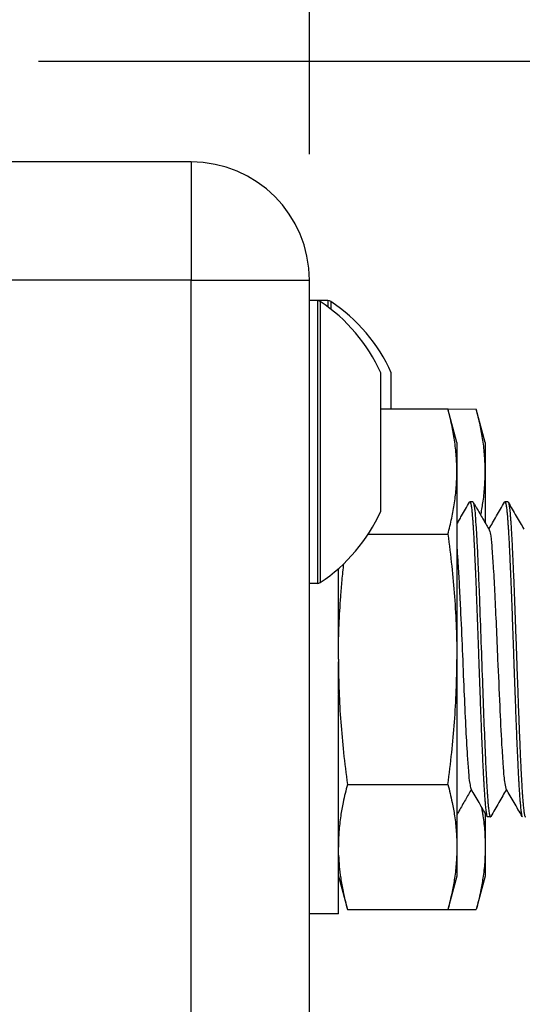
# Model space of a CAD drawing. Header units: inches. Extents: x 2.2 to 24.2, y 1.1 to 18.1.
# Tile 22 of 106: x 15.367 to 15.567, y 8.716 to 9.107. Entities that reach past the tile are written whole.
import ezdxf

# ---------------------------------------------------------------- set-up
doc = ezdxf.new("R2010")
doc.units = ezdxf.units.IN
doc.header["$MEASUREMENT"] = 0
doc.layers.add('1', color=7, linetype='Continuous')
doc.styles.add('CONVERTER_11', font='txt.shx', dxfattribs={"width": 0.9})
doc.dimstyles.new('ME10_DIM_11', dxfattribs={"dimtxt": 0.275591, "dimasz": 0.275591, "dimexe": 0.159843, "dimexo": 0.1, "dimgap": 0.2, "dimtad": 0, "dimtih": 1, "dimtoh": 1, "dimzin": 4, "dimdsep": 46, "dimtxsty": 'CONVERTER_11', "dimsah": 1, "dimcen": 0.09, "dimclrd": 140, "dimclre": 140, "dimclrt": 4, "dimadec": 0, "dimazin": 0, "dimtfac": 1, "dimtdec": 4, "dimtix": 1, "dimtofl": 0, "dimtmove": 0, "dimatfit": 0, "dimfxl": 1, "dimtolj": 1, "dimtzin": 0, "dimarcsym": 0})
doc.dimstyles.new('ME10_DIM_12', dxfattribs={"dimtxt": 0.275591, "dimasz": 0.275591, "dimexe": 0.159843, "dimexo": 0.1, "dimgap": 0.2, "dimtad": 0, "dimtih": 1, "dimtoh": 1, "dimzin": 4, "dimdsep": 46, "dimtxsty": 'CONVERTER_11', "dimsah": 1, "dimcen": 0.09, "dimclrd": 140, "dimclre": 140, "dimclrt": 4, "dimadec": 0, "dimazin": 0, "dimtfac": 1, "dimtdec": 4, "dimtix": 1, "dimtofl": 0, "dimtmove": 0, "dimatfit": 0, "dimfxl": 1, "dimtolj": 1, "dimtzin": 0, "dimarcsym": 0})
doc.dimstyles.new('ME10_DIM_13', dxfattribs={"dimtxt": 0.275591, "dimasz": 0.275591, "dimexe": 0.159843, "dimexo": 0.1, "dimgap": 0.2, "dimtad": 0, "dimtih": 1, "dimtoh": 1, "dimzin": 4, "dimdsep": 46, "dimtxsty": 'CONVERTER_11', "dimsah": 1, "dimcen": 0.09, "dimclrd": 140, "dimclre": 140, "dimclrt": 4, "dimadec": 0, "dimazin": 0, "dimtfac": 1, "dimtdec": 4, "dimtix": 1, "dimtofl": 0, "dimtmove": 0, "dimatfit": 0, "dimfxl": 1, "dimtolj": 1, "dimtzin": 0, "dimarcsym": 0})

# ---------------------------------------------------------------- blocks, each defined once
blk = doc.blocks.new('B250_front_panel__1', base_point=(20.09929, 16.53928))
at = {"color": 7, "linetype": 'Continuous'}
for p, q in [((30.87054, 18.10048), (30.64952, 18.10048)), ((30.96429, 17.99048), (30.96429, 18.00673)), ((30.9707, 17.99048), (30.96429, 17.99048)), ((30.96429, 17.76607), (30.96429, 17.99048)), ((30.97902, 17.99048), (30.9707, 17.99048)), ((31.02093, 17.87828), (31.02093, 17.93325)), ((31.02925, 17.90449), (31.02925, 17.93325)), ((31.02093, 17.90449), (31.07416, 17.90449)), ((31.08129, 17.87789), (31.07416, 17.90449)), ((31.07416, 17.90449), (31.09666, 17.90444)), ((31.10379, 17.87784), (31.09666, 17.90444)), ((31.02093, 17.8233), (31.02093, 17.87828)), ((31.08129, 17.87789), (31.08129, 17.85484)), ((31.10379, 17.87784), (31.10379, 17.85479)), ((31.08129, 17.85484), (31.08129, 17.70584)), ((31.10379, 17.85479), (31.10379, 17.81406)), ((31.09137, 17.83065), (31.09164, 17.83089)), ((31.09395, 17.83089), (31.09164, 17.83089)), ((31.09395, 17.83089), (31.09422, 17.83065)), ((31.11915, 17.83065), (31.11942, 17.83089)), ((31.12173, 17.83084), (31.11942, 17.83089)), ((31.12173, 17.83084), (31.122, 17.8306)), ((31.01103, 17.80519), (31.07416, 17.80519)), ((30.98729, 17.73402), (30.98729, 17.77777)), ((30.9707, 17.76607), (30.96429, 17.76607)), ((30.96429, 16.91486), (30.96429, 17.76607)), ((30.98729, 17.7111), (30.98729, 17.73367)), ((30.98729, 17.70784), (30.98729, 17.7111)), ((30.98729, 17.70634), (30.98729, 17.70784)), ((30.98729, 17.70589), (30.98729, 17.70634)), ((30.98729, 17.68451), (30.98735, 17.70389)), ((31.08129, 17.70584), (31.08129, 17.58278)), ((30.98729, 17.6781), (30.98729, 17.68451)), ((30.98729, 17.58332), (30.98729, 17.67776)), ((30.99442, 17.60658), (31.07416, 17.60658)), ((30.98729, 17.55693), (30.98729, 17.58179)), ((31.08129, 17.58278), (31.08129, 17.55693)), ((31.10379, 17.58366), (31.10379, 17.55688)), ((31.10526, 17.58112), (31.10553, 17.58084)), ((31.10784, 17.58084), (31.10553, 17.58084)), ((31.10784, 17.58084), (31.10811, 17.58107)), ((31.13304, 17.58112), (31.13331, 17.58084)), ((30.98729, 17.53389), (30.98729, 17.55693)), ((31.08129, 17.55693), (31.08129, 17.53389)), ((31.10379, 17.55688), (31.10379, 17.53384)), ((30.98729, 17.50384), (30.98729, 17.53389)), ((30.98729, 17.53389), (30.99442, 17.50728)), ((31.08129, 17.53389), (31.07416, 17.50728)), ((31.10379, 17.53384), (31.09666, 17.50723)), ((30.98729, 17.50384), (30.96429, 17.50384)), ((30.99442, 17.50728), (31.07416, 17.50728)), ((31.07416, 17.50728), (31.09666, 17.50723))]:
    blk.add_line(p, q, dxfattribs=at)
at = {"color": 124, "linetype": 'Continuous'}
for p, q in [((30.87054, 18.10048), (30.87054, 18.00673)), ((30.87054, 18.00673), (20.55804, 18.00673)), ((30.87054, 16.67223), (30.87054, 18.00673)), ((30.87054, 18.00673), (30.96429, 18.00673)), ((30.9707, 17.99048), (30.9707, 17.87828)), ((30.97287, 17.98983), (30.97287, 17.76673)), ((30.97902, 17.99048), (30.97902, 17.9855)), ((30.9812, 17.98983), (30.9812, 17.98383)), ((30.9707, 17.87828), (30.9707, 17.76607))]:
    blk.add_line(p, q, dxfattribs=at)
at = {"color": 7, "linetype": 'Continuous'}
for centre, radius, start, end in [((30.87054, 18.00673), 0.09375, 0, 90), ((30.9707, 17.98654), 0.00394, 56.44269, 90), ((30.89888, 17.87828), 0.13386, 24.24963, 56.44269), ((30.97902, 17.98654), 0.00394, 56.44269, 90), ((30.9072, 17.87828), 0.13386, 24.24963, 56.44269), ((30.89888, 17.87828), 0.13386, 303.55731, 335.75037), ((30.9707, 17.77001), 0.00394, 270, 303.55731)]:
    blk.add_arc(centre, radius, start, end, dxfattribs=at)
for points, knots in [([(31.08129, 17.85484), (31.0812, 17.85895), (31.08101, 17.86728), (31.07954, 17.87962), (31.07731, 17.89209), (31.07523, 17.90027), (31.07416, 17.90449)], [0, 0, 0, 0, 0.01232569, 0.02497405, 0.03723119, 0.05029946, 0.05029946, 0.05029946, 0.05029946]), ([(31.10379, 17.85479), (31.1037, 17.8589), (31.10351, 17.86723), (31.10204, 17.87957), (31.09981, 17.89204), (31.09773, 17.90022), (31.09666, 17.90444)], [0, 0, 0, 0, 0.01232569, 0.02497405, 0.03723119, 0.05029946, 0.05029946, 0.05029946, 0.05029946]), ([(31.07416, 17.80519), (31.07523, 17.80941), (31.07731, 17.8176), (31.07954, 17.83007), (31.08101, 17.84241), (31.0812, 17.85073), (31.08129, 17.85484)], [0, 0, 0, 0, 0.01306827, 0.02532541, 0.03797377, 0.05029946, 0.05029946, 0.05029946, 0.05029946]), ([(31.10025, 17.82018), (31.10055, 17.82183), (31.10114, 17.82506), (31.10233, 17.83247), (31.10351, 17.84236), (31.1037, 17.85068), (31.10379, 17.85479)], [0, 0, 0, 0, 0.00500963, 0.00986452, 0.02251288, 0.03483858, 0.03483858, 0.03483858, 0.03483858]), ([(31.08129, 17.81323), (31.08189, 17.81428), (31.08312, 17.8164), (31.08539, 17.82032), (31.08815, 17.82508), (31.09028, 17.82877), (31.09137, 17.83065)], [0, 0, 0, 0, 0.00362703, 0.00735857, 0.01359675, 0.02012876, 0.02012876, 0.02012876, 0.02012876]), ([(31.09164, 17.83089), (31.09164, 17.83088), (31.09168, 17.83087), (31.09173, 17.83087), (31.09178, 17.83081), (31.09188, 17.83072), (31.09199, 17.83051), (31.09215, 17.8301), (31.09232, 17.82943), (31.09252, 17.82844), (31.09273, 17.82718), (31.09293, 17.82566), (31.09313, 17.82391), (31.09334, 17.82185), (31.09355, 17.81945), (31.09377, 17.81668), (31.094, 17.81362), (31.09422, 17.81023), (31.09445, 17.80651), (31.09468, 17.80244), (31.09492, 17.79804), (31.09516, 17.79329), (31.0954, 17.78822), (31.09565, 17.78282), (31.0959, 17.77711), (31.09615, 17.77112), (31.0964, 17.76489), (31.09666, 17.75844), (31.09691, 17.7518), (31.09717, 17.74501), (31.09743, 17.73808), (31.09769, 17.73106), (31.09794, 17.72397), (31.0982, 17.71685), (31.09848, 17.70873), (31.0988, 17.69976), (31.09914, 17.69008), (31.09948, 17.68075), (31.0998, 17.67178), (31.10012, 17.66314), (31.10044, 17.65482), (31.10076, 17.64679), (31.10107, 17.63904), (31.1014, 17.63156), (31.10169, 17.62507), (31.10195, 17.61955), (31.10218, 17.61499), (31.10242, 17.61066), (31.10265, 17.60658), (31.10289, 17.60275), (31.10312, 17.59919), (31.10336, 17.59591), (31.1036, 17.59292), (31.10383, 17.59024), (31.10407, 17.58787), (31.1043, 17.58584), (31.10453, 17.58414), (31.10477, 17.5828), (31.10496, 17.58182), (31.10518, 17.58132), (31.10526, 17.58112)], [0, 0, 0, 0, 0.0000139, 0.0001112, 0.0001298, 0.0002602, 0.0005028, 0.0008279, 0.001579, 0.0025743, 0.003866, 0.0054022, 0.0071682, 0.0091488, 0.0116301, 0.0143973, 0.0174667, 0.0208543, 0.0245764, 0.0286491, 0.0330885, 0.0378084, 0.0428932, 0.0483134, 0.0540393, 0.0600413, 0.0662897, 0.0727548, 0.079407, 0.0862167, 0.0931541, 0.1001897, 0.1072936, 0.1144363, 0.1215881, 0.131659, 0.1413469, 0.1506688, 0.1596416, 0.1682823, 0.176608, 0.1846354, 0.1923817, 0.1998638, 0.2070987, 0.2118833, 0.2164506, 0.220788, 0.2248831, 0.2287234, 0.2322965, 0.2355901, 0.2385917, 0.2412892, 0.2436703, 0.2457229, 0.2474355, 0.2487968, 0.2497976, 0.2504341, 0.2504341, 0.2504341, 0.2504341]), ([(31.09422, 17.83065), (31.09465, 17.8299), (31.09551, 17.82842), (31.09635, 17.82693), (31.09677, 17.82619)], [0, 0, 0, 0, 0.002592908, 0.005139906, 0.005139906, 0.005139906, 0.005139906]), ([(31.09422, 17.83065), (31.09452, 17.82951), (31.09542, 17.82609), (31.09585, 17.81919), (31.09667, 17.80893), (31.09738, 17.79517), (31.0982, 17.77792), (31.09917, 17.75377), (31.10027, 17.72374), (31.10146, 17.69), (31.10257, 17.65858), (31.1034, 17.63887), (31.10379, 17.62971)], [0, 0, 0, 0, 0.0035449, 0.0105797, 0.0206522, 0.0344532, 0.0519041, 0.0724614, 0.1069512, 0.142052, 0.1737585, 0.2012579, 0.2012579, 0.2012579, 0.2012579]), ([(31.10667, 17.80909), (31.10766, 17.8108), (31.10969, 17.8143), (31.11276, 17.8196), (31.11593, 17.82508), (31.11806, 17.82877), (31.11915, 17.83065)], [0, 0, 0, 0, 0.00592629, 0.01214402, 0.01838208, 0.0249142, 0.0249142, 0.0249142, 0.0249142]), ([(31.11942, 17.83089), (31.11942, 17.83088), (31.11946, 17.83087), (31.11951, 17.83087), (31.11956, 17.83081), (31.11966, 17.83072), (31.11976, 17.83051), (31.11993, 17.8301), (31.1201, 17.82943), (31.1203, 17.82844), (31.1205, 17.82718), (31.12071, 17.82566), (31.12091, 17.82391), (31.12111, 17.82185), (31.12133, 17.81945), (31.12155, 17.81668), (31.12177, 17.81362), (31.122, 17.81023), (31.12223, 17.80651), (31.12246, 17.80244), (31.1227, 17.79804), (31.12294, 17.79329), (31.12318, 17.78822), (31.12343, 17.78282), (31.12368, 17.77711), (31.12393, 17.77112), (31.12418, 17.76489), (31.12444, 17.75844), (31.12469, 17.7518), (31.12495, 17.74501), (31.12521, 17.73808), (31.12546, 17.73106), (31.12572, 17.72397), (31.12597, 17.71685), (31.12626, 17.70873), (31.12658, 17.69976), (31.12692, 17.69008), (31.12726, 17.68075), (31.12758, 17.67178), (31.1279, 17.66314), (31.12822, 17.65482), (31.12853, 17.64679), (31.12885, 17.63904), (31.12917, 17.63156), (31.12947, 17.62507), (31.12973, 17.61955), (31.12996, 17.61499), (31.1302, 17.61066), (31.13043, 17.60658), (31.13066, 17.60275), (31.1309, 17.59919), (31.13114, 17.59591), (31.13137, 17.59292), (31.13161, 17.59024), (31.13185, 17.58787), (31.13208, 17.58584), (31.13231, 17.58414), (31.13254, 17.5828), (31.13274, 17.58182), (31.13295, 17.58132), (31.13304, 17.58112)], [0, 0, 0, 0, 0.0000139, 0.0001112, 0.0001298, 0.0002602, 0.0005028, 0.0008279, 0.001579, 0.0025743, 0.003866, 0.0054022, 0.0071682, 0.0091488, 0.0116301, 0.0143973, 0.0174667, 0.0208543, 0.0245764, 0.0286491, 0.0330885, 0.0378084, 0.0428932, 0.0483134, 0.0540393, 0.0600413, 0.0662897, 0.0727548, 0.079407, 0.0862167, 0.0931541, 0.1001897, 0.1072936, 0.1144363, 0.1215881, 0.131659, 0.1413469, 0.1506688, 0.1596416, 0.1682823, 0.176608, 0.1846354, 0.1923817, 0.1998638, 0.2070987, 0.2118833, 0.2164506, 0.220788, 0.2248831, 0.2287234, 0.2322965, 0.2355901, 0.2385917, 0.2412892, 0.2436703, 0.2457229, 0.2474355, 0.2487968, 0.2497976, 0.2504341, 0.2504341, 0.2504341, 0.2504341]), ([(31.122, 17.8306), (31.1221, 17.83038), (31.12234, 17.82981), (31.12258, 17.82873), (31.12284, 17.82728), (31.12308, 17.82545), (31.12333, 17.82326), (31.12357, 17.82069), (31.12381, 17.81776), (31.12405, 17.81448), (31.12429, 17.81083), (31.12453, 17.80684), (31.12477, 17.8025), (31.12502, 17.79782), (31.12527, 17.79275), (31.12554, 17.78729), (31.1258, 17.78143), (31.12607, 17.77521), (31.12634, 17.76867), (31.12661, 17.76185), (31.12689, 17.75479), (31.12716, 17.74753), (31.12744, 17.74011), (31.12771, 17.73258), (31.12799, 17.72496), (31.12826, 17.71731), (31.12854, 17.70965), (31.12882, 17.70154), (31.12912, 17.6931), (31.12943, 17.68444), (31.12973, 17.6761), (31.13002, 17.66808), (31.13031, 17.66035), (31.1306, 17.65288), (31.13088, 17.64567), (31.13117, 17.63868), (31.13146, 17.63189), (31.13176, 17.62528), (31.13205, 17.61933), (31.13231, 17.61405), (31.13256, 17.60948), (31.13281, 17.60516), (31.13306, 17.60113), (31.13331, 17.59741), (31.13356, 17.59402), (31.13381, 17.5911), (31.13404, 17.58863), (31.13426, 17.58659), (31.13448, 17.58486), (31.1347, 17.58346), (31.13491, 17.58238), (31.13509, 17.58165), (31.13527, 17.58123), (31.13535, 17.58104), (31.13544, 17.58094), (31.13548, 17.58087), (31.13556, 17.58086), (31.1356, 17.58084), (31.13562, 17.58084)], [0, 0, 0, 0, 0.0007386, 0.0018409, 0.0033136, 0.005157, 0.0073689, 0.0099463, 0.0128856, 0.016183, 0.0198348, 0.0238369, 0.0281852, 0.0328757, 0.0379043, 0.0433908, 0.0492747, 0.0555163, 0.0620759, 0.0689138, 0.0759904, 0.0832661, 0.0907011, 0.0982557, 0.1058904, 0.1135653, 0.1212408, 0.1288772, 0.1379004, 0.1465674, 0.1549, 0.1629202, 0.17065, 0.178111, 0.1853254, 0.1923149, 0.1991016, 0.2057072, 0.2121539, 0.2169741, 0.2215643, 0.2258977, 0.2299476, 0.2336871, 0.2370896, 0.2401286, 0.242481, 0.2445338, 0.246281, 0.2477166, 0.2487945, 0.2495907, 0.2499305, 0.2501808, 0.2502, 0.2503342, 0.2503905, 0.2504469, 0.2504469, 0.2504469, 0.2504469]), ([(31.122, 17.8306), (31.12309, 17.82872), (31.12522, 17.82503), (31.12838, 17.81956), (31.13144, 17.81428), (31.13346, 17.81079), (31.13445, 17.80909)], [0, 0, 0, 0, 0.00653204, 0.01277016, 0.01895759, 0.02485651, 0.02485651, 0.02485651, 0.02485651]), ([(31.09677, 17.82619), (31.09764, 17.82469), (31.09935, 17.82174), (31.10137, 17.81824), (31.10284, 17.8157), (31.10347, 17.81461), (31.10379, 17.81406)], [0, 0, 0, 0, 0.00520714, 0.0102219, 0.01213013, 0.01401051, 0.01401051, 0.01401051, 0.01401051]), ([(31.10379, 17.81406), (31.10427, 17.81323), (31.10523, 17.81157), (31.10619, 17.80991), (31.10667, 17.80909)], [0, 0, 0, 0, 0.002908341, 0.005749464, 0.005749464, 0.005749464, 0.005749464]), ([(31.07416, 17.80519), (31.07523, 17.79673), (31.07732, 17.78025), (31.07954, 17.75535), (31.08101, 17.73069), (31.0812, 17.71406), (31.08129, 17.70584)], [0, 0, 0, 0, 0.02559463, 0.0498158, 0.0749988, 0.09968051, 0.09968051, 0.09968051, 0.09968051]), ([(31.10667, 17.80909), (31.10672, 17.80899), (31.10683, 17.8088), (31.10695, 17.80863), (31.10701, 17.80855)], [0, 0, 0, 0, 0.0003370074, 0.0006413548, 0.0006413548, 0.0006413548, 0.0006413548]), ([(31.10701, 17.80855), (31.10741, 17.80695), (31.10866, 17.80204), (31.10921, 17.79182), (31.11038, 17.77637), (31.11138, 17.75596), (31.11252, 17.73184), (31.11378, 17.70235), (31.11515, 17.67089), (31.11643, 17.64251), (31.11787, 17.62253), (31.11854, 17.61085), (31.11983, 17.60508), (31.12024, 17.60323)], [0, 0, 0, 0, 0.0049309, 0.0151721, 0.0305536, 0.0514957, 0.076446, 0.1030008, 0.1400463, 0.1709247, 0.1881736, 0.2002179, 0.2058999, 0.2058999, 0.2058999, 0.2058999]), ([(31.08129, 17.79423), (31.08159, 17.79013), (31.0823, 17.78062), (31.08318, 17.76458), (31.08431, 17.74169), (31.08553, 17.71344), (31.08685, 17.68245), (31.08814, 17.65439), (31.08923, 17.63279), (31.09046, 17.61757), (31.09105, 17.60886), (31.09212, 17.60461), (31.09247, 17.60323)], [0, 0, 0, 0, 0.0123284, 0.0286123, 0.0482113, 0.0810671, 0.1134319, 0.1412743, 0.1653383, 0.1782762, 0.1871464, 0.1914187, 0.1914187, 0.1914187, 0.1914187]), ([(30.98729, 17.7111), (30.98743, 17.71846), (30.98771, 17.73332), (30.98888, 17.75246), (30.99021, 17.76863), (30.99111, 17.7773), (30.99157, 17.7817)], [0, 0, 0, 0, 0.02206657, 0.04459837, 0.05749863, 0.07075117, 0.07075117, 0.07075117, 0.07075117]), ([(30.98729, 17.73402), (30.98729, 17.73396), (30.98728, 17.73384), (30.98729, 17.73373), (30.98729, 17.73367)], [0, 0, 0, 0, 0.0001732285, 0.0003473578, 0.0003473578, 0.0003473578, 0.0003473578]), ([(30.98729, 17.70589), (30.98729, 17.70555), (30.98729, 17.70489), (30.98733, 17.70422), (30.98735, 17.70389)], [0, 0, 0, 0, 0.000998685, 0.001995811, 0.001995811, 0.001995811, 0.001995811]), ([(30.98735, 17.70389), (30.98743, 17.69601), (30.98762, 17.68007), (30.98907, 17.65609), (30.99126, 17.63152), (30.99335, 17.61505), (30.99442, 17.60658)], [0, 0, 0, 0, 0.02365514, 0.04781916, 0.07204033, 0.09763496, 0.09763496, 0.09763496, 0.09763496]), ([(31.07416, 17.60658), (31.07523, 17.61503), (31.07732, 17.63149), (31.07954, 17.65638), (31.08101, 17.68102), (31.0812, 17.69762), (31.08129, 17.70584)], [0, 0, 0, 0, 0.02555119, 0.04976614, 0.0749429, 0.09958087, 0.09958087, 0.09958087, 0.09958087]), ([(30.98729, 17.6781), (30.98729, 17.67804), (30.9873, 17.67792), (30.98729, 17.67781), (30.98729, 17.67776)], [0, 0, 0, 0, 0.0001920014, 0.000347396, 0.000347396, 0.000347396, 0.000347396]), ([(31.10379, 17.62971), (31.10389, 17.62739), (31.1041, 17.62286), (31.10442, 17.61625), (31.10473, 17.61049), (31.10501, 17.60557), (31.10526, 17.60147), (31.10551, 17.59769), (31.10577, 17.59425), (31.10602, 17.59118), (31.10628, 17.58848), (31.10653, 17.58619), (31.10678, 17.5843), (31.10704, 17.58284), (31.10725, 17.58187), (31.10745, 17.58132), (31.10755, 17.58108), (31.10764, 17.58097), (31.10769, 17.58088), (31.10778, 17.58087), (31.10783, 17.58084), (31.10784, 17.58084)], [0, 0, 0, 0, 0.00695539, 0.01360266, 0.01986609, 0.02426717, 0.02838015, 0.03217819, 0.03563452, 0.03872741, 0.04143627, 0.04374812, 0.04565032, 0.04713799, 0.04821173, 0.0486118, 0.04890612, 0.04897404, 0.04904196, 0.04919825, 0.04922058, 0.04922058, 0.04922058, 0.04922058]), ([(30.99442, 17.60658), (30.99323, 17.60185), (30.99114, 17.59359), (30.98895, 17.58102), (30.98756, 17.5692), (30.98738, 17.56094), (30.98729, 17.55693)], [0, 0, 0, 0, 0.01462785, 0.02554149, 0.03826352, 0.05029946, 0.05029946, 0.05029946, 0.05029946]), ([(31.07416, 17.60658), (31.07535, 17.60185), (31.07743, 17.59359), (31.07962, 17.58102), (31.08102, 17.5692), (31.0812, 17.56094), (31.08129, 17.55693)], [0, 0, 0, 0, 0.01462785, 0.02554149, 0.03826352, 0.05029946, 0.05029946, 0.05029946, 0.05029946]), ([(31.09281, 17.60263), (31.09202, 17.60128), (31.09042, 17.59851), (31.08798, 17.59429), (31.08546, 17.58993), (31.08375, 17.58698), (31.08288, 17.58547)], [0, 0, 0, 0, 0.00470815, 0.00960038, 0.01461671, 0.0198268, 0.0198268, 0.0198268, 0.0198268]), ([(31.09281, 17.60263), (31.09275, 17.60273), (31.09264, 17.60293), (31.09252, 17.60313), (31.09247, 17.60323)], [0, 0, 0, 0, 0.0003424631, 0.0006839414, 0.0006839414, 0.0006839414, 0.0006839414]), ([(31.10379, 17.58366), (31.10295, 17.58511), (31.10131, 17.58794), (31.09864, 17.59257), (31.09581, 17.59745), (31.09379, 17.60093), (31.09281, 17.60263)], [0, 0, 0, 0, 0.00500578, 0.00983502, 0.01602245, 0.02192126, 0.02192126, 0.02192126, 0.02192126]), ([(31.12059, 17.60263), (31.1196, 17.60092), (31.11757, 17.59742), (31.1145, 17.59212), (31.11133, 17.58664), (31.1092, 17.58295), (31.10811, 17.58107)], [0, 0, 0, 0, 0.00592637, 0.01214412, 0.01838242, 0.02491428, 0.02491428, 0.02491428, 0.02491428]), ([(31.12059, 17.60263), (31.12053, 17.60273), (31.12042, 17.60293), (31.1203, 17.60313), (31.12024, 17.60323)], [0, 0, 0, 0, 0.0003424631, 0.0006839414, 0.0006839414, 0.0006839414, 0.0006839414]), ([(31.13304, 17.58112), (31.13195, 17.583), (31.12981, 17.58669), (31.12665, 17.59216), (31.12359, 17.59745), (31.12157, 17.60093), (31.12059, 17.60263)], [0, 0, 0, 0, 0.00653207, 0.01277019, 0.01895761, 0.02485643, 0.02485643, 0.02485643, 0.02485643]), ([(31.10067, 17.58905), (31.10091, 17.58773), (31.10136, 17.58523), (31.10241, 17.57854), (31.10352, 17.56915), (31.1037, 17.56089), (31.10379, 17.55688)], [0, 0, 0, 0, 0.00403686, 0.00760591, 0.02032794, 0.03236388, 0.03236388, 0.03236388, 0.03236388]), ([(30.98729, 17.58286), (30.98729, 17.58294), (30.98729, 17.58309), (30.98729, 17.58324), (30.98729, 17.58332)], [0, 0, 0, 0, 0.0002267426, 0.0004541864, 0.0004541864, 0.0004541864, 0.0004541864]), ([(30.98729, 17.58179), (30.98729, 17.58194), (30.9873, 17.58225), (30.98729, 17.58255), (30.98729, 17.58271)], [0, 0, 0, 0, 0.0004562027, 0.0009202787, 0.0009202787, 0.0009202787, 0.0009202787]), ([(31.08288, 17.58547), (31.08261, 17.58503), (31.08207, 17.58413), (31.08155, 17.58323), (31.08129, 17.58278)], [0, 0, 0, 0, 0.001558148, 0.003131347, 0.003131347, 0.003131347, 0.003131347]), ([(31.10526, 17.58112), (31.10501, 17.58155), (31.10452, 17.58239), (31.10403, 17.58324), (31.10379, 17.58366)], [0, 0, 0, 0, 0.00147501, 0.002935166, 0.002935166, 0.002935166, 0.002935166]), ([(31.08129, 17.55693), (31.0812, 17.5529), (31.08102, 17.54465), (31.07962, 17.53284), (31.07744, 17.52028), (31.07535, 17.51202), (31.07416, 17.50728)], [0, 0, 0, 0, 0.01207551, 0.02476171, 0.03563766, 0.05029945, 0.05029945, 0.05029945, 0.05029945]), ([(31.10379, 17.55688), (31.1037, 17.55285), (31.10352, 17.5446), (31.10212, 17.53279), (31.09994, 17.52023), (31.09785, 17.51197), (31.09666, 17.50723)], [0, 0, 0, 0, 0.01207551, 0.02476171, 0.03563766, 0.05029945, 0.05029945, 0.05029945, 0.05029945]), ([(30.98742, 17.55055), (30.98758, 17.54755), (30.98792, 17.54143), (30.98914, 17.53175), (30.99114, 17.52028), (30.99322, 17.51202), (30.99442, 17.50728)], [0, 0, 0, 0, 0.00900682, 0.01838057, 0.02925652, 0.04391831, 0.04391831, 0.04391831, 0.04391831])]:
    blk.add_open_spline(points, degree=3, knots=knots, dxfattribs=at)
blk.add_open_spline([(30.98729, 17.58271), (30.98729, 17.58273), (30.98729, 17.58279), (30.98729, 17.58284), (30.98729, 17.58286)], degree=3, dxfattribs=at)
blk = doc.blocks.new('cu_usrp-twinrx__2', base_point=(20.09929, 16.53928))
blk.add_blockref('B250_front_panel__1', (20.09929, 16.53928))
blk = doc.blocks.new('*D18')
at = {"layer": '1', "color": 140, "linetype": 'Continuous'}
for p, q in [((30.96429, 18.10673), (30.96429, 19.27677)), ((31.32929, 17.90434), (31.32929, 19.27677)), ((30.96429, 19.11693), (30.41311, 19.11693)), ((32.00874, 19.11693), (31.32929, 19.11693))]:
    blk.add_line(p, q, dxfattribs=at)
at = {"layer": '1', "color": 140}
for points in [[(30.6887, 19.08065), (30.6887, 19.15321), (30.96429, 19.11693)], [(31.60488, 19.15321), (31.60488, 19.08065), (31.32929, 19.11693)]]:
    blk.add_solid(points, dxfattribs=at)
at = {"layer": '1', "color": 4, "insert": (32.33552, 18.97913), "char_height": 0.2755906, "attachment_point": 7, "rotation": 0.00014, "line_spacing_factor": 0.60024, "style": 'CONVERTER_11'}
blk.add_mtext('\\C4;9X\\C4;.36', dxfattribs=at)
blk = doc.blocks.new('*D19')
at = {"layer": '1', "color": 140, "linetype": 'Continuous'}
for p, q in [((20.46429, 18.10673), (20.46429, 19.8365)), ((30.96429, 18.10673), (30.96429, 19.8365)), ((25.05612, 19.67666), (20.46429, 19.67666)), ((30.96429, 19.67666), (26.37246, 19.67666))]:
    blk.add_line(p, q, dxfattribs=at)
at = {"layer": '1', "color": 140}
for points in [[(20.73988, 19.71294), (20.73988, 19.64038), (20.46429, 19.67666)], [(30.6887, 19.64038), (30.6887, 19.71294), (30.96429, 19.67666)]]:
    blk.add_solid(points, dxfattribs=at)
at = {"layer": '1', "color": 4, "insert": (25.25612, 19.53887), "char_height": 0.275591, "attachment_point": 7, "rotation": 0.00014, "line_spacing_factor": 0.60024, "style": 'CONVERTER_11'}
blk.add_mtext('10.50', dxfattribs=at)
blk = doc.blocks.new('*D20')
at = {"layer": '1', "color": 140, "linetype": 'Continuous'}
for p, q in [((30.74952, 18.1804), (32.50979, 18.1804)), ((32.34995, 17.69764), (32.34995, 18.1804)), ((32.34995, 16.53928), (32.34995, 17.02205)), ((30.08426, 16.53928), (32.50979, 16.53928))]:
    blk.add_line(p, q, dxfattribs=at)
at = {"layer": '1', "color": 140}
for points in [[(32.38623, 17.90481), (32.31367, 17.90481), (32.34995, 18.1804)], [(32.31367, 16.81487), (32.38623, 16.81487), (32.34995, 16.53928)]]:
    blk.add_solid(points, dxfattribs=at)
at = {"layer": '1', "color": 4, "insert": (32.01579, 17.22205), "char_height": 0.275591, "attachment_point": 7, "rotation": 0.00014, "line_spacing_factor": 0.60024, "style": 'CONVERTER_11'}
blk.add_mtext('1.64', dxfattribs=at)
blk = doc.blocks.new('FRONT1', base_point=(25.71429, 17.35984))
blk.add_blockref('cu_usrp-twinrx__2', (20.09929, 16.53928))
at = {"layer": '1'}
dim = blk.add_linear_dim(base=(30.96429, 19.67666), p1=(20.46429, 18.00673), p2=(30.96429, 18.00673), dimstyle='ME10_DIM_12', dxfattribs=at)
dim.commit()
dim.dimension.update_dxf_attribs({"geometry": '*D19', "text_midpoint": (25.71429, 19.67666), "text_rotation": 0.00014})
dim = blk.add_linear_dim(base=(31.329288, 19.11693), p1=(30.964289, 18.006732), p2=(31.329288, 17.804335), dimstyle='ME10_DIM_11', override={"dimpost": '9X<>'}, dxfattribs=at)
dim.commit()
dim.dimension.update_dxf_attribs({"geometry": '*D18', "text_midpoint": (32.749591, 19.11693), "text_rotation": 0.000139})
dim = blk.add_linear_dim(base=(32.34995, 16.53928), p1=(30.64952, 18.1804), p2=(29.98426, 16.53928), angle=90, dimstyle='ME10_DIM_13', dxfattribs=at)
dim.commit()
dim.dimension.update_dxf_attribs({"geometry": '*D20', "text_midpoint": (32.34995, 17.35984), "text_rotation": 0.00014})

msp = doc.modelspace()

# ---------------------------------------------------------------- block references
at = {"xscale": 0.5, "yscale": 0.5, "zscale": 0.5}
msp.add_blockref('FRONT1', (12.85714, 8.67992), dxfattribs=at)

doc.saveas('drawing.dxf')
